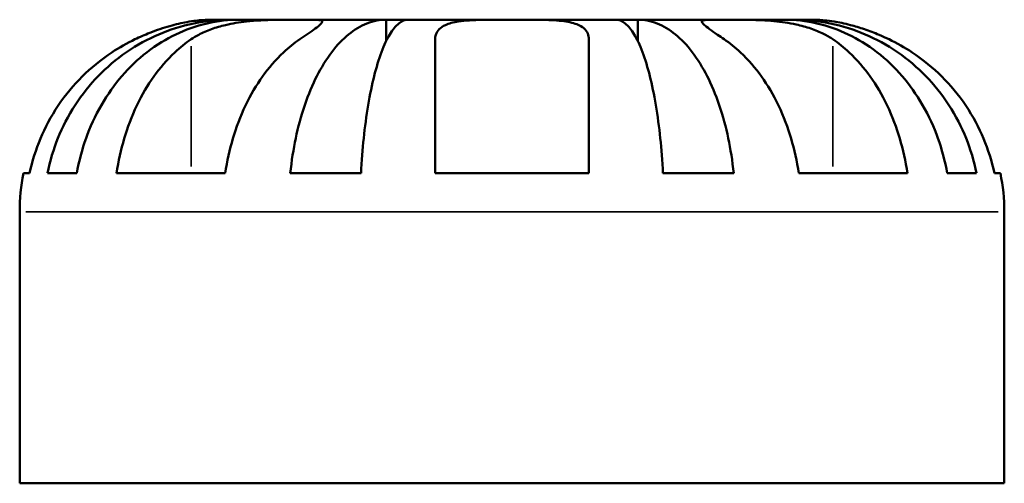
# Model space of a CAD drawing. Header units: millimetres. Extents: x 0 to 906, y 0 to 762.
# Tile 6 of 9: x 532 to 573, y 285 to 304. Entities that reach past the tile are written whole.
import ezdxf

# ---------------------------------------------------------------- set-up
doc = ezdxf.new("R2010")
doc.units = ezdxf.units.MM
doc.layers.add('Visible (ISO)', color=7, linetype='Continuous', lineweight=50)
doc.layers.add('Visible Narrow (ISO)', color=7, linetype='Continuous', lineweight=35)

msp = doc.modelspace()

# ---------------------------------------------------------------- linework, layer by layer
at = {"layer": 'Visible (ISO)'}
for p, q in [((540.485, 304.333), (539.716, 304.333)), ((540.485, 304.333), (540.485, 304.321)), ((540.868, 304.333), (540.485, 304.333)), ((543.377, 304.333), (540.868, 304.333)), ((546.974, 304.333), (543.377, 304.333)), ((546.974, 304.333), (546.974, 303.439)), ((547.898, 304.333), (546.974, 304.333)), ((552.216, 304.333), (547.898, 304.333)), ((556.534, 304.333), (552.216, 304.333)), ((557.458, 304.333), (556.534, 304.333)), ((561.055, 304.333), (557.458, 304.333)), ((557.458, 304.333), (557.458, 303.439)), ((563.564, 304.333), (561.055, 304.333)), ((563.947, 304.333), (563.564, 304.333)), ((564.716, 304.333), (563.947, 304.333)), ((563.947, 304.333), (563.947, 304.321)), ((531.878, 297.933), (532.131, 297.933)), ((532.874, 297.933), (534.094, 297.933)), ((535.751, 297.933), (540.277, 297.933)), ((542.984, 297.933), (545.93, 297.933)), ((549.016, 297.933), (555.416, 297.933)), ((558.502, 297.933), (561.448, 297.933)), ((564.156, 297.933), (568.681, 297.933)), ((570.338, 297.933), (571.559, 297.933)), ((572.301, 297.933), (572.554, 297.933)), ((531.716, 285.013), (531.716, 296.333)), ((572.716, 285.013), (572.716, 296.333)), ((572.716, 285.013), (531.716, 285.013))]:
    msp.add_line(p, q, dxfattribs=at)
for centre, start, end in [((539.716, 296.333), 168.463, 180), ((564.716, 296.333), 0, 11.537)]:
    msp.add_arc(centre, 8, start, end, dxfattribs=at)
for points, knots in [([(532.874, 297.933), (532.975, 298.446), (533.128, 298.948), (533.489, 299.848), (533.733, 300.327), (534.313, 301.222), (534.649, 301.638), (535.326, 302.336), (535.729, 302.683), (536.598, 303.282), (537.063, 303.533), (537.949, 303.912), (538.452, 304.074), (539.48, 304.284), (540.005, 304.333), (540.485, 304.333)], [0.151773, 0.151773, 0.151773, 0.151773, 0.295946, 0.295946, 0.444059, 0.444059, 0.592171, 0.592171, 0.740548, 0.740548, 0.888926, 0.888926, 1.037808, 1.037808, 1.186689, 1.186689, 1.186689, 1.186689]), ([(540.868, 304.333), (540.441, 304.333), (539.974, 304.284), (539.059, 304.074), (538.611, 303.912), (537.822, 303.533), (537.408, 303.282), (536.635, 302.683), (536.276, 302.336), (535.673, 301.638), (535.374, 301.222), (534.859, 300.327), (534.642, 299.848), (534.32, 298.948), (534.184, 298.446), (534.094, 297.933)], [3.570035, 3.570035, 3.570035, 3.570035, 3.718917, 3.718917, 3.867798, 3.867798, 4.016176, 4.016176, 4.164554, 4.164554, 4.312666, 4.312666, 4.460778, 4.460778, 4.604952, 4.604952, 4.604952, 4.604952]), ([(539.716, 304.333), (539.716, 304.333), (539.687, 304.333), (539.567, 304.331), (539.473, 304.329), (539.175, 304.308), (538.946, 304.284), (538.458, 304.196), (538.219, 304.142), (537.696, 303.994), (537.417, 303.899), (536.926, 303.704), (536.72, 303.613), (536.516, 303.516)], [0, 0, 0, 0, 0.0748708, 0.0748708, 0.1552444, 0.1552444, 0.2670995, 0.2670995, 0.3555224, 0.3555224, 0.4484904, 0.4484904, 0.5164768, 0.5164768, 0.5164768, 0.5164768]), ([(538.852, 303.516), (538.951, 303.583), (539.058, 303.648), (539.336, 303.794), (539.513, 303.872), (539.889, 304.007), (540.085, 304.064), (540.57, 304.178), (540.86, 304.225), (541.558, 304.303), (541.959, 304.32), (542.724, 304.335), (543.078, 304.333), (543.377, 304.333)], [-0.5160532, -0.5160532, -0.5160532, -0.5160532, -0.4692739, -0.4692739, -0.4027296, -0.4027296, -0.3375441, -0.3375441, -0.2486094, -0.2486094, -0.1267417, -0.1267417, 0, 0, 0, 0]), ([(542.984, 297.933), (543.037, 298.446), (543.117, 298.948), (543.307, 299.848), (543.435, 300.327), (543.738, 301.222), (543.915, 301.638), (544.269, 302.336), (544.481, 302.683), (544.936, 303.282), (545.18, 303.533), (545.645, 303.912), (545.909, 304.074), (546.447, 304.284), (546.723, 304.333), (546.974, 304.333)], [0.151773, 0.151773, 0.151773, 0.151773, 0.295946, 0.295946, 0.444059, 0.444059, 0.592171, 0.592171, 0.740548, 0.740548, 0.888926, 0.888926, 1.037808, 1.037808, 1.186689, 1.186689, 1.186689, 1.186689]), ([(543.377, 304.333), (543.525, 304.333), (543.658, 304.333), (543.898, 304.332), (544.002, 304.331), (544.212, 304.32), (544.287, 304.306), (544.328, 304.244), (544.3, 304.199), (544.179, 304.087), (544.109, 304.031), (543.933, 303.9), (543.829, 303.826), (543.609, 303.674), (543.497, 303.597), (543.377, 303.516)], [0, 0, 0, 0, 0.0626039, 0.0626039, 0.1294602, 0.1294602, 0.2322761, 0.2322761, 0.3276608, 0.3276608, 0.3943951, 0.3943951, 0.4598172, 0.4598172, 0.5164309, 0.5164309, 0.5164309, 0.5164309]), ([(547.898, 304.333), (547.774, 304.333), (547.638, 304.284), (547.372, 304.074), (547.242, 303.912), (547.013, 303.533), (546.893, 303.282), (546.668, 302.683), (546.564, 302.336), (546.389, 301.638), (546.302, 301.222), (546.152, 300.327), (546.089, 299.848), (545.996, 298.948), (545.956, 298.446), (545.93, 297.933)], [3.570035, 3.570035, 3.570035, 3.570035, 3.718916, 3.718916, 3.867798, 3.867798, 4.016176, 4.016176, 4.164553, 4.164553, 4.312665, 4.312665, 4.460778, 4.460778, 4.604951, 4.604951, 4.604951, 4.604951]), ([(549.016, 303.516), (549.016, 303.581), (549.025, 303.643), (549.069, 303.79), (549.117, 303.869), (549.253, 304.006), (549.34, 304.064), (549.592, 304.178), (549.771, 304.225), (550.271, 304.303), (550.611, 304.32), (551.376, 304.335), (551.794, 304.333), (552.216, 304.333)], [-0.5159245, -0.5159245, -0.5159245, -0.5159245, -0.4707471, -0.4707471, -0.4031108, -0.4031108, -0.3374056, -0.3374056, -0.2486696, -0.2486696, -0.1267397, -0.1267397, 0, 0, 0, 0]), ([(552.216, 304.333), (552.62, 304.333), (553.021, 304.334), (553.717, 304.323), (554.014, 304.311), (554.526, 304.253), (554.74, 304.209), (555.032, 304.097), (555.13, 304.041), (555.281, 303.911), (555.335, 303.838), (555.401, 303.682), (555.416, 303.601), (555.416, 303.516)], [-2.2111199, -2.2111199, -2.2111199, -2.2111199, -2.0898399, -2.0898399, -1.9861481, -1.9861481, -1.8877586, -1.8877586, -1.8197306, -1.8197306, -1.7537673, -1.7537673, -1.6939957, -1.6939957, -1.6939957, -1.6939957]), ([(558.502, 297.933), (558.476, 298.446), (558.437, 298.948), (558.343, 299.848), (558.28, 300.327), (558.13, 301.222), (558.043, 301.638), (557.868, 302.336), (557.764, 302.683), (557.539, 303.282), (557.419, 303.533), (557.19, 303.912), (557.06, 304.074), (556.794, 304.284), (556.658, 304.333), (556.534, 304.333)], [0.151773, 0.151773, 0.151773, 0.151773, 0.295946, 0.295946, 0.444059, 0.444059, 0.592171, 0.592171, 0.740548, 0.740548, 0.888926, 0.888926, 1.037808, 1.037808, 1.186689, 1.186689, 1.186689, 1.186689]), ([(557.458, 304.333), (557.71, 304.333), (557.985, 304.284), (558.523, 304.074), (558.787, 303.912), (559.252, 303.533), (559.496, 303.282), (559.951, 302.683), (560.163, 302.336), (560.518, 301.638), (560.694, 301.222), (560.998, 300.327), (561.125, 299.848), (561.315, 298.948), (561.395, 298.446), (561.448, 297.933)], [3.570035, 3.570035, 3.570035, 3.570035, 3.718916, 3.718916, 3.867798, 3.867798, 4.016176, 4.016176, 4.164553, 4.164553, 4.312665, 4.312665, 4.460778, 4.460778, 4.604951, 4.604951, 4.604951, 4.604951]), ([(561.055, 303.516), (560.955, 303.583), (560.861, 303.648), (560.649, 303.794), (560.539, 303.872), (560.354, 304.007), (560.28, 304.064), (560.151, 304.178), (560.114, 304.225), (560.123, 304.303), (560.204, 304.32), (560.52, 304.335), (560.756, 304.333), (561.055, 304.333)], [-0.5160532, -0.5160532, -0.5160532, -0.5160532, -0.4692739, -0.4692739, -0.4027296, -0.4027296, -0.3375441, -0.3375441, -0.2486094, -0.2486094, -0.1267417, -0.1267417, 0, 0, 0, 0]), ([(561.055, 304.333), (561.202, 304.333), (561.364, 304.333), (561.723, 304.332), (561.92, 304.331), (562.444, 304.32), (562.78, 304.306), (563.436, 304.244), (563.749, 304.199), (564.263, 304.087), (564.466, 304.031), (564.847, 303.9), (565.024, 303.826), (565.33, 303.674), (565.461, 303.597), (565.58, 303.516)], [0, 0, 0, 0, 0.0626039, 0.0626039, 0.1294602, 0.1294602, 0.2322761, 0.2322761, 0.3276608, 0.3276608, 0.3943951, 0.3943951, 0.4598172, 0.4598172, 0.5164309, 0.5164309, 0.5164309, 0.5164309]), ([(570.338, 297.933), (570.248, 298.446), (570.112, 298.948), (569.79, 299.848), (569.573, 300.327), (569.058, 301.222), (568.759, 301.638), (568.156, 302.336), (567.797, 302.683), (567.024, 303.282), (566.61, 303.533), (565.821, 303.912), (565.373, 304.074), (564.459, 304.284), (563.992, 304.333), (563.564, 304.333)], [0.151773, 0.151773, 0.151773, 0.151773, 0.295946, 0.295946, 0.444059, 0.444059, 0.592171, 0.592171, 0.740548, 0.740548, 0.888926, 0.888926, 1.037808, 1.037808, 1.186689, 1.186689, 1.186689, 1.186689]), ([(563.947, 304.333), (564.427, 304.333), (564.952, 304.284), (565.98, 304.074), (566.483, 303.912), (567.369, 303.533), (567.834, 303.282), (568.703, 302.683), (569.107, 302.336), (569.783, 301.638), (570.12, 301.222), (570.699, 300.327), (570.943, 299.848), (571.304, 298.948), (571.457, 298.446), (571.559, 297.933)], [3.570035, 3.570035, 3.570035, 3.570035, 3.718916, 3.718916, 3.867798, 3.867798, 4.016176, 4.016176, 4.164553, 4.164553, 4.312665, 4.312665, 4.460778, 4.460778, 4.604951, 4.604951, 4.604951, 4.604951]), ([(567.916, 303.516), (567.78, 303.581), (567.643, 303.643), (567.298, 303.79), (567.091, 303.869), (566.69, 304.006), (566.497, 304.064), (566.062, 304.178), (565.831, 304.225), (565.343, 304.303), (565.118, 304.32), (564.8, 304.335), (564.716, 304.333), (564.716, 304.333)], [-0.5159245, -0.5159245, -0.5159245, -0.5159245, -0.4707471, -0.4707471, -0.4031108, -0.4031108, -0.3374056, -0.3374056, -0.2486696, -0.2486696, -0.1267397, -0.1267397, 0, 0, 0, 0]), ([(536.516, 303.516), (536.192, 303.36), (535.865, 303.175), (535.098, 302.668), (534.675, 302.319), (533.97, 301.619), (533.621, 301.205), (533.019, 300.311), (532.766, 299.832), (532.393, 298.937), (532.236, 298.441), (532.131, 297.933)], [4.0321758, 4.0321758, 4.0321758, 4.0321758, 4.1351309, 4.1351309, 4.2851203, 4.2851203, 4.4333143, 4.4333143, 4.5815082, 4.5815082, 4.7242565, 4.7242565, 4.7242565, 4.7242565]), ([(535.751, 297.933), (535.825, 298.441), (535.937, 298.937), (536.2, 299.832), (536.379, 300.311), (536.805, 301.205), (537.051, 301.619), (537.55, 302.319), (537.849, 302.668), (538.391, 303.175), (538.622, 303.36), (538.852, 303.516)], [0.1517835, 0.1517835, 0.1517835, 0.1517835, 0.2945318, 0.2945318, 0.4427257, 0.4427257, 0.5909197, 0.5909197, 0.7409091, 0.7409091, 0.8438642, 0.8438642, 0.8438642, 0.8438642]), ([(543.377, 303.516), (543.148, 303.36), (542.917, 303.175), (542.374, 302.668), (542.076, 302.319), (541.577, 301.619), (541.33, 301.205), (540.905, 300.311), (540.726, 299.832), (540.462, 298.937), (540.351, 298.441), (540.277, 297.933)], [4.0322243, 4.0322243, 4.0322243, 4.0322243, 4.1351794, 4.1351794, 4.2851688, 4.2851688, 4.4333627, 4.4333627, 4.5815566, 4.5815566, 4.724305, 4.724305, 4.724305, 4.724305]), ([(549.016, 297.933), (549.016, 298.441), (549.016, 298.937), (549.016, 299.832), (549.016, 300.311), (549.016, 301.205), (549.016, 301.619), (549.016, 302.319), (549.016, 302.668), (549.016, 303.175), (549.016, 303.36), (549.016, 303.516)], [0.1517835, 0.1517835, 0.1517835, 0.1517835, 0.2945318, 0.2945318, 0.4427257, 0.4427257, 0.5909197, 0.5909197, 0.7409091, 0.7409091, 0.8438642, 0.8438642, 0.8438642, 0.8438642]), ([(555.416, 303.516), (555.416, 303.36), (555.416, 303.175), (555.416, 302.668), (555.416, 302.319), (555.416, 301.619), (555.416, 301.205), (555.416, 300.311), (555.416, 299.832), (555.416, 298.937), (555.416, 298.441), (555.416, 297.933)], [4.0321758, 4.0321758, 4.0321758, 4.0321758, 4.1351309, 4.1351309, 4.2851203, 4.2851203, 4.4333143, 4.4333143, 4.5815082, 4.5815082, 4.7242565, 4.7242565, 4.7242565, 4.7242565]), ([(564.156, 297.933), (564.081, 298.441), (563.97, 298.937), (563.706, 299.832), (563.527, 300.311), (563.102, 301.205), (562.855, 301.619), (562.357, 302.319), (562.058, 302.668), (561.515, 303.175), (561.284, 303.36), (561.055, 303.516)], [0.1517835, 0.1517835, 0.1517835, 0.1517835, 0.2945318, 0.2945318, 0.4427257, 0.4427257, 0.5909197, 0.5909197, 0.7409091, 0.7409091, 0.8438642, 0.8438642, 0.8438642, 0.8438642]), ([(565.58, 303.516), (565.81, 303.36), (566.041, 303.175), (566.583, 302.668), (566.882, 302.319), (567.381, 301.619), (567.627, 301.205), (568.053, 300.311), (568.232, 299.832), (568.496, 298.937), (568.607, 298.441), (568.681, 297.933)], [4.0322239, 4.0322239, 4.0322239, 4.0322239, 4.1351791, 4.1351791, 4.2851685, 4.2851685, 4.4333624, 4.4333624, 4.5815563, 4.5815563, 4.7243047, 4.7243047, 4.7243047, 4.7243047]), ([(572.301, 297.933), (572.196, 298.441), (572.039, 298.937), (571.666, 299.832), (571.413, 300.311), (570.811, 301.205), (570.462, 301.619), (569.757, 302.319), (569.334, 302.668), (568.567, 303.175), (568.24, 303.36), (567.916, 303.516)], [0.1517835, 0.1517835, 0.1517835, 0.1517835, 0.2945318, 0.2945318, 0.4427257, 0.4427257, 0.5909197, 0.5909197, 0.7409091, 0.7409091, 0.8438642, 0.8438642, 0.8438642, 0.8438642])]:
    msp.add_open_spline(points, degree=3, knots=knots, dxfattribs=at)
at = {"layer": 'Visible Narrow (ISO)'}
for p, q in [((538.852, 303.236), (538.852, 298.212)), ((565.58, 303.236), (565.58, 298.212)), ((572.464, 296.333), (531.968, 296.333))]:
    msp.add_line(p, q, dxfattribs=at)

doc.saveas('drawing.dxf')
